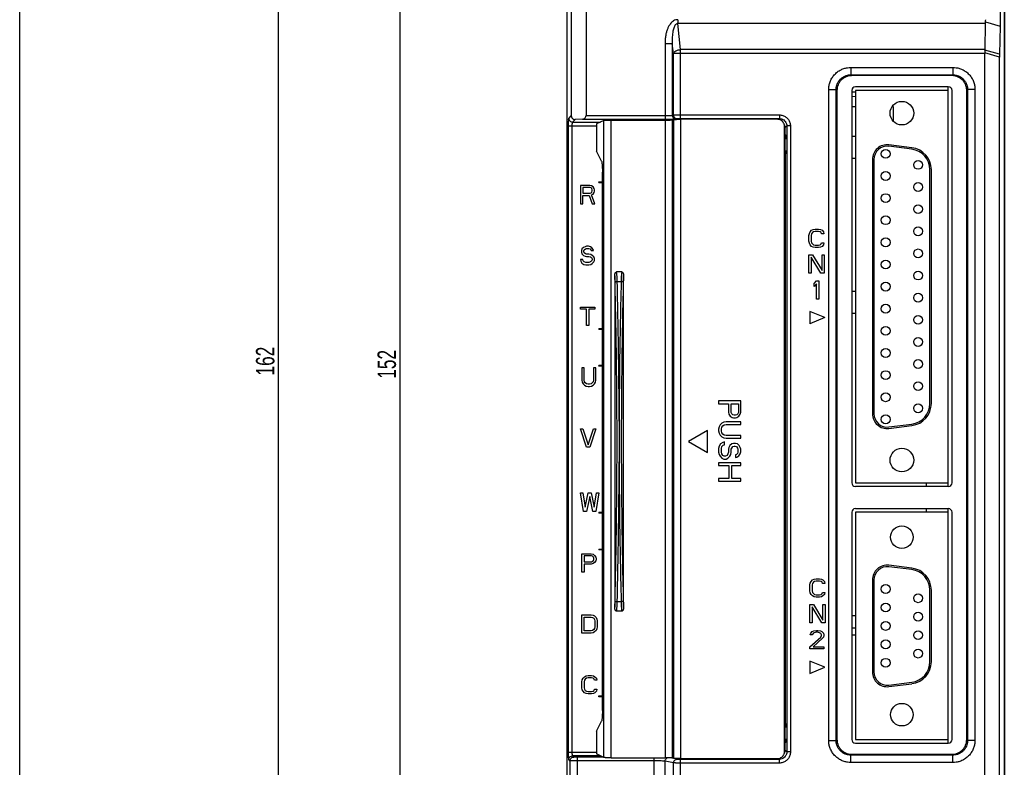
# Model space of a CAD drawing. Extents: x -1 to 1437, y 34 to 468.
# Tile 3 of 34: x -1 to 132, y 202 to 303. Entities that reach past the tile are written whole.
import ezdxf

# ---------------------------------------------------------------- set-up
doc = ezdxf.new("R2010")
doc.units = 0
doc.header["$LTSCALE"] = 23.1
doc.header["$MEASUREMENT"] = 0
doc.layers.get('0').update_dxf_attribs({"linetype": 'CONTINUOUS'})
doc.layers.add('DIM', color=5, linetype='CONTINUOUS', lineweight=0)
doc.styles.get("Standard").update_dxf_attribs({"font": 'txt', "width": 0.7})
doc.dimstyles.get("Standard").update_dxf_attribs({"dimtxt": 2.5, "dimasz": 1.5, "dimexe": 0.18, "dimexo": 0.0625, "dimgap": 0.09, "dimtad": 1, "dimdsep": 46, "dimtxsty": 'Standard', "dimblk": '_FILLED', "dimblk1": '_FILLED', "dimblk2": '_FILLED', "dimcen": 0.09, "dimadec": 0, "dimazin": 0, "dimtol": 1, "dimtp": 0.01, "dimtm": 0.01, "dimtfac": 1, "dimtofl": 0, "dimtmove": 0, "dimatfit": 3, "dimldrblk": '_FILLED', "dimfxl": 0, "dimtolj": 1, "dimarcsym": 0})

# ---------------------------------------------------------------- blocks, each defined once
blk = doc.blocks.new('_FILLED')
at = {"color": 0, "linetype": 'ByBlock'}
blk.add_solid([(0, 0), (-1, 0.2), (-1, -0.2)], dxfattribs=at)
blk = doc.blocks.new('*D1')
at = {"layer": 'DIM', "color": 0, "lineweight": -2}
for p, q in [((73.51, 337.99), (32.81, 337.99)), ((33.81, 334.99), (33.81, 178.99)), ((73.51, 175.99), (32.81, 175.99))]:
    blk.add_line(p, q, dxfattribs=at)
at = {"layer": 'DIM', "color": 0, "lineweight": -2, "xscale": 3, "yscale": 3, "zscale": 3}
for p, rotation in [((33.81, 337.99), 90), ((33.81, 175.99), 270)]:
    blk.add_blockref('_FILLED', p, dxfattribs=dict(at, rotation=rotation))
at = {"layer": 'DIM', "color": 0, "insert": (32.06, 256.99), "char_height": 2.5, "attachment_point": 5, "rotation": 90}
blk.add_mtext('\\A1;162', dxfattribs=at)
blk = doc.blocks.new('*D3')
at = {"layer": 'DIM', "color": 0, "lineweight": -2}
for p, q in [((80.77, 332.12), (49.3, 332.12)), ((50.3, 329.12), (50.3, 183.99)), ((77.01, 180.99), (49.3, 180.99))]:
    blk.add_line(p, q, dxfattribs=at)
at = {"layer": 'DIM', "color": 0, "lineweight": -2, "xscale": 3, "yscale": 3, "zscale": 3}
for p, rotation in [((50.3, 332.12), 90), ((50.3, 180.99), 270)]:
    blk.add_blockref('_FILLED', p, dxfattribs=dict(at, rotation=rotation))
at = {"layer": 'DIM', "color": 0, "insert": (48.55, 256.55), "char_height": 2.5, "attachment_point": 5, "rotation": 90}
blk.add_mtext('\\A1;152', dxfattribs=at)

msp = doc.modelspace()

# ---------------------------------------------------------------- linework, layer by layer
at = {"color": 7}
msp.add_line((-1.26, 35.06), (-1.26, 443.33), dxfattribs=at)
at = {"color": 7, "linetype": 'Continuous'}
for p, q in [((73.01, 177.49), (73.01, 336.49)), ((73.02, 191), (73.02, 336.47)), ((73.57, 335.93), (73.57, 290.23)), ((75.57, 335.9), (75.57, 290.28)), ((131.74, 335.93), (131.74, 302.41)), ((132.29, 336.47), (132.29, 177.5)), ((132.31, 336.49), (132.31, 177.49)), ((88.01, 303.27), (88.01, 302.74)), ((88.4, 299.23), (88.01, 302.74)), ((129.73, 302.74), (88.01, 302.74)), ((129.73, 302.74), (129.65, 299.23)), ((129.74, 302.99), (131.74, 302.41)), ((131.74, 302.41), (131.66, 298.58)), ((86.28, 300.06), (86.28, 289.79)), ((86.28, 300.06), (87.27, 300.06)), ((87.27, 300.06), (87.27, 290.33)), ((87.42, 298.7), (87.27, 300.06)), ((88.4, 289.87), (88.4, 299.23)), ((129.65, 299.23), (88.4, 299.23)), ((87.42, 290.36), (87.42, 298.7)), ((129.66, 298.7), (88.4, 298.7)), ((131.66, 298.58), (129.66, 299.14)), ((131.66, 298.21), (129.66, 298.77)), ((129.66, 178.17), (129.66, 298.7)), ((131.66, 178.14), (131.66, 298.21)), ((111.49, 296.81), (111.49, 295.81)), ((111.49, 296.81), (125.32, 296.81)), ((125.32, 296.81), (125.32, 295.81)), ((111.49, 295.81), (111.6, 295.69)), ((111.49, 295.81), (125.32, 295.81)), ((125.21, 295.69), (111.6, 295.69)), ((125.32, 295.81), (125.21, 295.69)), ((124.71, 294.19), (112.11, 294.19)), ((124.71, 239.99), (124.71, 294.19)), ((108.49, 205.57), (108.49, 293.81)), ((108.49, 293.81), (109.49, 293.81)), ((109.49, 205.57), (109.49, 293.81)), ((109.49, 293.81), (109.61, 293.69)), ((109.61, 293.69), (109.61, 205.69)), ((111.61, 293.69), (111.61, 240.49)), ((111.61, 293.49), (112.11, 293.49)), ((112.11, 292.84), (111.61, 292.85)), ((112.11, 293.69), (112.11, 240.49)), ((124.71, 293.69), (112.11, 293.69)), ((125.21, 240.49), (125.21, 293.69)), ((127.32, 293.81), (127.21, 293.69)), ((127.21, 205.69), (127.21, 293.69)), ((127.32, 293.81), (127.32, 205.57)), ((128.32, 293.81), (127.32, 293.81)), ((128.32, 293.81), (128.32, 205.57)), ((111.61, 291.49), (112.11, 291.49)), ((117.09, 291.49), (117.21, 291.49)), ((117.21, 291.49), (117.21, 289.55)), ((73.23, 289.9), (73.57, 290.23)), ((75.57, 290.28), (86.28, 290.28)), ((87.27, 290.33), (87.42, 290.36)), ((87.76, 289.83), (87.91, 289.86)), ((88.4, 290.37), (101.8, 290.37)), ((88.4, 289.87), (101.8, 289.87)), ((101.8, 289.87), (101.67, 289.75)), ((101.8, 290.37), (101.8, 289.87)), ((73.2, 203.97), (73.2, 288.9)), ((73.2, 288.9), (77, 288.9)), ((73.7, 203.97), (73.7, 288.9)), ((73.73, 289.4), (74.08, 289.75)), ((73.73, 289.4), (77.52, 289.4)), ((75.07, 289.79), (74.08, 289.75)), ((75.07, 289.79), (86.28, 289.79)), ((77.97, 289.62), (77, 289.14)), ((77, 289.14), (77, 285.47)), ((77.97, 203.25), (77.97, 289.62)), ((78.96, 203.21), (78.96, 289.66)), ((78.96, 289.66), (86.28, 289.66)), ((86.28, 289.66), (86.28, 203.21)), ((87.42, 289.74), (87.27, 289.7)), ((87.27, 289.7), (87.27, 203.17)), ((87.42, 289.74), (87.42, 203.13)), ((88.4, 289.77), (88.4, 203.1)), ((101.5, 289.77), (88.4, 289.77)), ((102.5, 204.1), (102.5, 288.77)), ((102.5, 288.77), (102.55, 288.66)), ((102.8, 288.87), (102.55, 288.62)), ((102.55, 288.66), (102.55, 287.17)), ((102.8, 288.87), (102.8, 204)), ((103.29, 288.87), (102.8, 288.87)), ((103.29, 288.87), (103.29, 204)), ((102.53, 287.17), (102.53, 285.46)), ((102.53, 287.17), (102.73, 287.17)), ((102.55, 287.73), (102.72, 287.64)), ((102.55, 287.49), (102.73, 287.49)), ((102.73, 287.17), (102.73, 287.34)), ((111.61, 287.49), (112.11, 287.49)), ((119.75, 285.72), (116.63, 286.11)), ((119.78, 285.92), (116.65, 286.31)), ((77.67, 284.1), (77, 285.47)), ((102.55, 285.46), (102.55, 207.42)), ((102.64, 207.88), (102.64, 285.09)), ((102.65, 285.39), (102.72, 285.43)), ((102.55, 284.49), (102.64, 284.49)), ((111.61, 284.49), (112.11, 284.49)), ((114.41, 284.32), (114.41, 249.85)), ((114.61, 284.32), (114.61, 249.85)), ((77.78, 209.64), (77.78, 282.62)), ((122.21, 251.24), (122.21, 282.94)), ((122.41, 251.24), (122.41, 282.94)), ((74.81, 280.81), (74.81, 278.31)), ((76.06, 280.81), (74.81, 280.81)), ((75.12, 280.54), (75.12, 279.74)), ((76.11, 280.54), (75.12, 280.54)), ((76.32, 280.75), (76.06, 280.81)), ((76.26, 280.49), (76.11, 280.54)), ((76.37, 280.38), (76.26, 280.49)), ((76.52, 280.6), (76.32, 280.75)), ((76.68, 280.38), (76.52, 280.6)), ((77.31, 281.19), (77.31, 281.29)), ((77.31, 281.29), (77.78, 281.29)), ((77.31, 281.19), (77.78, 281.19)), ((75.12, 279.74), (76.11, 279.74)), ((75.12, 278.31), (75.12, 279.42)), ((75.12, 279.42), (76, 279.42)), ((76, 279.42), (76.42, 278.31)), ((76.11, 279.74), (76.26, 279.8)), ((76.26, 279.8), (76.37, 279.9)), ((76.32, 279.53), (76.52, 279.64)), ((76.78, 278.31), (76.32, 279.53)), ((76.42, 280.22), (76.37, 280.38)), ((76.37, 279.9), (76.42, 280.06)), ((76.42, 280.06), (76.42, 280.22)), ((76.52, 279.64), (76.68, 279.85)), ((76.73, 280.22), (76.68, 280.38)), ((76.68, 279.85), (76.73, 280.01)), ((76.73, 280.01), (76.73, 280.22)), ((74.81, 278.31), (75.12, 278.31)), ((76.42, 278.31), (76.78, 278.31)), ((105.81, 274.04), (105.86, 274.3)), ((105.81, 273.24), (105.81, 274.04)), ((105.86, 274.3), (105.96, 274.52)), ((105.96, 274.52), (106.17, 274.73)), ((106.17, 274.25), (106.12, 274.04)), ((106.12, 274.04), (106.12, 273.24)), ((106.17, 274.73), (106.38, 274.83)), ((106.27, 274.41), (106.17, 274.25)), ((106.43, 274.52), (106.27, 274.41)), ((106.38, 274.83), (106.64, 274.89)), ((106.64, 274.57), (106.43, 274.52)), ((106.64, 274.89), (107.11, 274.89)), ((107.11, 274.57), (106.64, 274.57)), ((107.11, 274.89), (107.37, 274.83)), ((107.32, 274.52), (107.11, 274.57)), ((107.47, 274.41), (107.32, 274.52)), ((107.37, 274.83), (107.58, 274.73)), ((107.52, 274.25), (107.47, 274.41)), ((107.84, 274.25), (107.52, 274.25)), ((107.58, 274.73), (107.78, 274.52)), ((107.78, 274.52), (107.84, 274.25)), ((75.43, 272.5), (75.22, 272.4)), ((75.64, 272.56), (75.43, 272.5)), ((75.9, 272.56), (75.64, 272.56)), ((76.16, 272.5), (75.9, 272.56)), ((76.37, 272.35), (76.16, 272.5)), ((105.86, 272.97), (105.81, 273.24)), ((105.96, 272.76), (105.86, 272.97)), ((106.17, 272.55), (105.96, 272.76)), ((106.12, 273.24), (106.17, 273.03)), ((106.17, 273.03), (106.27, 272.87)), ((106.38, 272.44), (106.17, 272.55)), ((106.27, 272.87), (106.43, 272.76)), ((106.43, 272.76), (106.64, 272.71)), ((106.64, 272.71), (107.11, 272.71)), ((107.11, 272.71), (107.32, 272.76)), ((107.32, 272.76), (107.47, 272.87)), ((107.58, 272.55), (107.37, 272.44)), ((107.47, 272.87), (107.52, 273.03)), ((107.52, 273.03), (107.84, 273.03)), ((107.78, 272.76), (107.58, 272.55)), ((107.84, 273.03), (107.78, 272.76)), ((75.01, 272.19), (74.96, 271.97)), ((74.96, 271.97), (74.96, 271.76)), ((74.96, 271.76), (75.01, 271.55)), ((75.22, 272.4), (75.01, 272.19)), ((75.01, 271.55), (75.22, 271.33)), ((75.22, 271.33), (75.43, 271.23)), ((75.27, 271.92), (75.33, 272.08)), ((75.27, 271.81), (75.27, 271.92)), ((75.33, 271.65), (75.27, 271.81)), ((75.33, 272.08), (75.48, 272.19)), ((75.48, 271.55), (75.33, 271.65)), ((75.43, 271.23), (75.64, 271.17)), ((75.48, 272.19), (75.64, 272.24)), ((75.64, 271.49), (75.48, 271.55)), ((75.64, 272.24), (75.95, 272.24)), ((75.95, 271.49), (75.64, 271.49)), ((75.64, 271.17), (75.95, 271.17)), ((75.95, 272.24), (76.11, 272.19)), ((76.21, 271.44), (75.95, 271.49)), ((75.95, 271.17), (76.16, 271.12)), ((76.11, 272.19), (76.21, 272.08)), ((76.21, 272.08), (76.26, 271.97)), ((76.42, 271.33), (76.21, 271.44)), ((76.26, 271.97), (76.58, 271.97)), ((76.52, 272.13), (76.37, 272.35)), ((76.63, 271.12), (76.42, 271.33)), ((76.58, 271.97), (76.52, 272.13)), ((105.81, 268.89), (105.81, 271.39)), ((105.81, 271.39), (106.27, 271.39)), ((106.27, 271.39), (107.58, 269.26)), ((106.64, 272.39), (106.38, 272.44)), ((107.11, 272.39), (106.64, 272.39)), ((107.37, 272.44), (107.11, 272.39)), ((107.58, 269.26), (107.58, 271.39)), ((107.58, 271.39), (107.89, 271.39)), ((107.89, 271.39), (107.89, 268.89)), ((74.81, 270.75), (74.86, 270.54)), ((75.12, 270.75), (74.81, 270.75)), ((74.86, 270.54), (75.01, 270.27)), ((75.01, 270.27), (75.27, 270.11)), ((75.17, 270.59), (75.12, 270.75)), ((75.33, 270.43), (75.17, 270.59)), ((75.27, 270.11), (75.53, 270.06)), ((75.53, 270.38), (75.33, 270.43)), ((75.95, 270.38), (75.53, 270.38)), ((75.53, 270.06), (75.95, 270.06)), ((76.16, 270.43), (75.95, 270.38)), ((75.95, 270.06), (76.21, 270.11)), ((76.16, 271.12), (76.32, 271.02)), ((76.32, 270.54), (76.16, 270.43)), ((76.21, 270.11), (76.42, 270.22)), ((76.32, 271.02), (76.42, 270.86)), ((76.42, 270.7), (76.32, 270.54)), ((76.42, 270.86), (76.42, 270.7)), ((76.42, 270.22), (76.63, 270.43)), ((76.73, 270.91), (76.63, 271.12)), ((76.63, 270.43), (76.73, 270.64)), ((76.73, 270.64), (76.73, 270.91)), ((106.12, 271.07), (106.12, 268.89)), ((107.42, 268.89), (106.12, 271.07)), ((79.46, 268.53), (79.46, 223.65)), ((80.4, 269.09), (79.72, 269.09)), ((80.66, 223.65), (80.66, 268.53)), ((106.12, 268.89), (105.81, 268.89)), ((107.89, 268.89), (107.42, 268.89)), ((79.8, 267.78), (80.33, 267.78)), ((106.51, 267.52), (106.82, 267.89)), ((106.51, 267.09), (106.51, 267.52)), ((106.82, 267.46), (106.51, 267.09)), ((106.82, 267.89), (107.13, 267.89)), ((106.82, 265.39), (106.82, 267.46)), ((107.13, 267.89), (107.13, 265.39)), ((102.55, 266.49), (102.64, 266.49)), ((111.61, 266.49), (112.11, 266.49)), ((107.13, 265.39), (106.82, 265.39)), ((74.81, 264.04), (74.81, 264.31)), ((74.81, 264.31), (76.78, 264.31)), ((75.64, 264.04), (74.81, 264.04)), ((75.64, 261.81), (75.64, 264.04)), ((75.95, 264.04), (75.95, 261.81)), ((76.78, 264.04), (75.95, 264.04)), ((76.78, 264.31), (76.78, 264.04)), ((102.55, 263.49), (102.64, 263.49)), ((105.94, 263.72), (105.94, 262.06)), ((107.94, 262.89), (105.94, 263.72)), ((111.61, 263.49), (112.11, 263.49)), ((75.95, 261.81), (75.64, 261.81)), ((107.94, 262.89), (105.94, 262.06)), ((77.31, 261.39), (77.31, 261.29)), ((77.31, 261.39), (77.78, 261.39)), ((77.78, 261.29), (77.31, 261.29)), ((75.01, 256.06), (75.01, 254.41)), ((75.32, 256.06), (75.01, 256.06)), ((75.32, 254.41), (75.32, 256.06)), ((76.57, 256.06), (76.57, 254.41)), ((76.88, 256.06), (76.57, 256.06)), ((76.88, 254.41), (76.88, 256.06)), ((77.31, 256.29), (77.31, 256.39)), ((77.78, 256.39), (77.31, 256.39)), ((77.78, 256.29), (77.31, 256.29)), ((75.01, 254.41), (75.06, 254.14)), ((75.06, 254.14), (75.16, 253.93)), ((75.16, 253.93), (75.37, 253.72)), ((75.37, 254.2), (75.32, 254.41)), ((75.47, 254.04), (75.37, 254.2)), ((75.63, 253.93), (75.47, 254.04)), ((75.84, 253.88), (75.63, 253.93)), ((76.05, 253.88), (75.84, 253.88)), ((76.26, 253.93), (76.05, 253.88)), ((76.41, 254.04), (76.26, 253.93)), ((76.52, 254.2), (76.41, 254.04)), ((76.57, 254.41), (76.52, 254.2)), ((76.52, 253.72), (76.72, 253.93)), ((76.72, 253.93), (76.83, 254.14)), ((76.83, 254.14), (76.88, 254.41)), ((75.37, 253.72), (75.58, 253.61)), ((75.58, 253.61), (75.84, 253.56)), ((75.84, 253.56), (76.05, 253.56)), ((76.05, 253.56), (76.31, 253.61)), ((76.31, 253.61), (76.52, 253.72)), ((93.55, 251.59), (93.55, 251.21)), ((96.55, 251.59), (93.55, 251.59)), ((93.55, 251.21), (94.89, 251.21)), ((94.89, 251.21), (94.89, 250.09)), ((95.27, 250.03), (95.27, 251.21)), ((95.27, 251.21), (96.23, 251.21)), ((96.23, 251.21), (96.23, 250.03)), ((96.55, 250.09), (96.55, 251.59)), ((94.89, 250.09), (94.95, 249.78)), ((94.95, 249.78), (95.14, 249.53)), ((95.33, 249.84), (95.27, 250.03)), ((95.46, 249.71), (95.33, 249.84)), ((96.16, 249.84), (96.03, 249.71)), ((96.23, 250.03), (96.16, 249.84)), ((96.29, 249.53), (96.48, 249.78)), ((96.48, 249.78), (96.55, 250.09)), ((93.99, 248.59), (93.74, 248.34)), ((94.25, 248.71), (93.99, 248.59)), ((94.57, 248.78), (94.25, 248.71)), ((96.55, 248.78), (94.57, 248.78)), ((95.14, 249.53), (95.4, 249.34)), ((95.4, 249.34), (95.59, 249.28)), ((95.65, 249.65), (95.46, 249.71)), ((95.59, 249.28), (95.84, 249.28)), ((95.84, 249.65), (95.65, 249.65)), ((96.03, 249.71), (95.84, 249.65)), ((95.84, 249.28), (96.03, 249.34)), ((96.03, 249.34), (96.29, 249.53)), ((96.55, 248.4), (96.55, 248.78)), ((116.63, 248.07), (119.75, 248.46)), ((75.64, 245.31), (74.81, 247.81)), ((74.81, 247.81), (75.12, 247.81)), ((75.12, 247.81), (75.85, 245.63)), ((75.85, 245.63), (76.58, 247.81)), ((76.89, 247.81), (76.06, 245.31)), ((76.58, 247.81), (76.89, 247.81)), ((92.05, 247.59), (89.45, 246.09)), ((92.05, 244.59), (92.05, 247.59)), ((93.61, 248.09), (93.55, 247.78)), ((93.55, 247.78), (93.55, 247.53)), ((93.55, 247.53), (93.61, 247.21)), ((93.74, 248.34), (93.61, 248.09)), ((93.61, 247.21), (93.74, 246.96)), ((93.93, 247.78), (93.99, 248.03)), ((93.93, 247.53), (93.93, 247.78)), ((93.99, 247.28), (93.93, 247.53)), ((93.99, 248.03), (94.12, 248.21)), ((94.12, 247.09), (93.99, 247.28)), ((94.12, 248.21), (94.31, 248.34)), ((94.31, 248.34), (94.57, 248.4)), ((94.57, 248.4), (96.55, 248.4)), ((116.65, 247.87), (119.78, 248.26)), ((89.45, 246.09), (92.05, 244.59)), ((93.8, 245.78), (93.61, 245.46)), ((93.74, 246.96), (93.99, 246.71)), ((94.12, 245.96), (93.8, 245.78)), ((93.99, 246.71), (94.25, 246.59)), ((94.31, 246.96), (94.12, 247.09)), ((94.37, 246.03), (94.12, 245.96)), ((94.25, 246.59), (94.57, 246.53)), ((94.57, 246.9), (94.31, 246.96)), ((94.37, 245.65), (94.37, 246.03)), ((96.55, 246.9), (94.57, 246.9)), ((94.57, 246.53), (96.55, 246.53)), ((95.33, 245.78), (95.08, 245.53)), ((95.59, 245.84), (95.33, 245.78)), ((95.84, 245.84), (95.59, 245.84)), ((96.1, 245.78), (95.84, 245.84)), ((96.35, 245.53), (96.1, 245.78)), ((96.55, 246.53), (96.55, 246.9)), ((76.06, 245.31), (75.64, 245.31)), ((93.61, 245.46), (93.55, 245.15)), ((93.55, 245.15), (93.55, 244.65)), ((93.55, 244.65), (93.61, 244.34)), ((93.93, 245.15), (93.99, 245.4)), ((93.93, 244.65), (93.93, 245.15)), ((93.99, 244.4), (93.93, 244.65)), ((93.99, 245.4), (94.18, 245.59)), ((94.18, 245.59), (94.37, 245.65)), ((94.89, 244.65), (94.82, 244.4)), ((94.95, 245.28), (94.89, 245.03)), ((94.89, 245.03), (94.89, 244.65)), ((95.08, 245.53), (94.95, 245.28)), ((95.2, 244.34), (95.27, 244.65)), ((95.27, 245.03), (95.33, 245.21)), ((95.27, 244.65), (95.27, 245.03)), ((95.33, 245.21), (95.46, 245.4)), ((95.46, 245.4), (95.65, 245.46)), ((95.65, 245.46), (95.78, 245.46)), ((95.78, 245.46), (95.97, 245.4)), ((95.97, 245.4), (96.1, 245.21)), ((96.1, 244.46), (95.97, 244.34)), ((96.1, 245.21), (96.16, 245.03)), ((96.16, 244.65), (96.1, 244.46)), ((96.16, 245.03), (96.16, 244.65)), ((96.48, 245.28), (96.35, 245.53)), ((96.55, 245.03), (96.48, 245.28)), ((96.48, 244.4), (96.55, 244.71)), ((96.55, 244.71), (96.55, 245.03)), ((96.55, 243.21), (93.55, 243.21)), ((93.55, 243.21), (93.55, 242.84)), ((93.61, 244.34), (93.74, 244.09)), ((93.74, 244.09), (93.99, 243.84)), ((94.12, 244.21), (93.99, 244.4)), ((93.99, 243.84), (94.25, 243.71)), ((94.31, 244.09), (94.12, 244.21)), ((94.25, 243.71), (94.57, 243.71)), ((94.5, 244.09), (94.31, 244.09)), ((94.69, 244.21), (94.5, 244.09)), ((94.57, 243.71), (94.82, 243.84)), ((94.82, 244.4), (94.69, 244.21)), ((94.82, 243.84), (95.08, 244.09)), ((95.08, 244.09), (95.2, 244.34)), ((95.97, 244.34), (95.84, 244.28)), ((95.84, 244.28), (95.84, 243.9)), ((95.84, 243.9), (96.03, 243.96)), ((96.03, 243.96), (96.29, 244.15)), ((96.29, 244.15), (96.48, 244.4)), ((96.55, 242.84), (96.55, 243.21)), ((93.55, 242.84), (94.95, 242.84)), ((94.95, 242.84), (94.95, 241.09)), ((95.33, 242.84), (96.55, 242.84)), ((95.33, 241.09), (95.33, 242.84)), ((94.95, 241.09), (93.55, 241.09)), ((93.55, 241.09), (93.55, 240.71)), ((93.55, 240.71), (96.55, 240.71)), ((96.55, 241.09), (95.33, 241.09)), ((96.55, 240.71), (96.55, 241.09)), ((112.11, 240.49), (124.71, 240.49)), ((121.71, 240.49), (121.71, 239.99)), ((75.22, 236.61), (74.81, 239.11)), ((74.81, 239.11), (75.12, 239.11)), ((75.12, 239.11), (75.43, 237.19)), ((75.43, 237.19), (75.85, 239.11)), ((75.85, 239.11), (76.26, 239.11)), ((76.26, 239.11), (76.68, 237.19)), ((76.68, 237.19), (76.99, 239.11)), ((77.31, 239.11), (76.89, 236.61)), ((76.99, 239.11), (77.31, 239.11)), ((124.71, 239.99), (112.11, 239.99)), ((76.06, 238.63), (75.64, 236.61)), ((76.47, 236.61), (76.06, 238.63)), ((75.64, 236.61), (75.22, 236.61)), ((76.89, 236.61), (76.47, 236.61)), ((77.31, 236.49), (77.31, 236.39)), ((77.31, 236.49), (77.78, 236.49)), ((111.61, 236.49), (111.61, 205.69)), ((112.11, 236.99), (124.71, 236.99)), ((124.71, 236.49), (112.11, 236.49)), ((112.11, 236.49), (112.11, 205.69)), ((121.71, 236.99), (121.71, 236.49)), ((124.71, 205.19), (124.71, 236.99)), ((125.21, 205.69), (125.21, 236.49)), ((77.78, 236.39), (77.31, 236.39)), ((77.31, 231.49), (77.31, 231.39)), ((77.31, 231.49), (77.78, 231.49)), ((77.78, 231.39), (77.31, 231.39)), ((75.01, 228.36), (75.01, 230.86)), ((75.01, 230.86), (76.26, 230.86)), ((75.32, 230.59), (75.32, 229.79)), ((76.31, 230.59), (75.32, 230.59)), ((75.32, 229.79), (76.31, 229.79)), ((76.26, 230.86), (76.52, 230.8)), ((76.46, 230.54), (76.31, 230.59)), ((76.31, 229.79), (76.46, 229.85)), ((76.57, 230.43), (76.46, 230.54)), ((76.46, 229.85), (76.57, 229.95)), ((76.52, 230.8), (76.72, 230.65)), ((76.62, 230.27), (76.57, 230.43)), ((76.57, 229.95), (76.62, 230.11)), ((76.62, 230.11), (76.62, 230.27)), ((76.72, 230.65), (76.88, 230.43)), ((76.88, 229.9), (76.72, 229.69)), ((76.88, 230.43), (76.93, 230.27)), ((76.93, 230.06), (76.88, 229.9)), ((76.93, 230.27), (76.93, 230.06)), ((75.32, 229.47), (75.32, 228.36)), ((76.26, 229.47), (75.32, 229.47)), ((76.52, 229.53), (76.26, 229.47)), ((76.72, 229.69), (76.52, 229.53)), ((119.75, 228.72), (116.63, 229.11)), ((119.78, 228.92), (116.65, 229.31)), ((75.32, 228.36), (75.01, 228.36)), ((105.99, 226.9), (106.1, 227.12)), ((106.1, 227.12), (106.3, 227.33)), ((106.3, 227.33), (106.51, 227.43)), ((106.56, 227.12), (106.41, 227.01)), ((106.51, 227.43), (106.77, 227.49)), ((106.77, 227.17), (106.56, 227.12)), ((106.77, 227.49), (107.24, 227.49)), ((107.24, 227.17), (106.77, 227.17)), ((107.24, 227.49), (107.5, 227.43)), ((107.45, 227.12), (107.24, 227.17)), ((107.61, 227.01), (107.45, 227.12)), ((107.5, 227.43), (107.71, 227.33)), ((107.71, 227.33), (107.92, 227.12)), ((107.92, 227.12), (107.97, 226.85)), ((114.41, 227.32), (114.41, 214.85)), ((114.61, 227.32), (114.61, 214.85)), ((105.94, 226.64), (105.99, 226.9)), ((105.94, 225.84), (105.94, 226.64)), ((105.99, 225.57), (105.94, 225.84)), ((106.3, 226.85), (106.25, 226.64)), ((106.25, 226.64), (106.25, 225.84)), ((106.25, 225.84), (106.3, 225.63)), ((106.41, 227.01), (106.3, 226.85)), ((107.66, 226.85), (107.61, 227.01)), ((107.97, 226.85), (107.66, 226.85)), ((122.21, 216.24), (122.21, 225.94)), ((122.41, 216.24), (122.41, 225.94)), ((79.8, 224.4), (80.33, 224.4)), ((106.1, 225.36), (105.99, 225.57)), ((106.3, 225.15), (106.1, 225.36)), ((106.3, 225.63), (106.41, 225.47)), ((106.51, 225.04), (106.3, 225.15)), ((106.41, 225.47), (106.56, 225.36)), ((106.77, 224.99), (106.51, 225.04)), ((106.56, 225.36), (106.77, 225.31)), ((106.77, 225.31), (107.24, 225.31)), ((107.24, 224.99), (106.77, 224.99)), ((107.24, 225.31), (107.45, 225.36)), ((107.5, 225.04), (107.24, 224.99)), ((107.45, 225.36), (107.61, 225.47)), ((107.71, 225.15), (107.5, 225.04)), ((107.61, 225.47), (107.66, 225.63)), ((107.66, 225.63), (107.97, 225.63)), ((107.92, 225.36), (107.71, 225.15)), ((107.97, 225.63), (107.92, 225.36)), ((80.4, 223.09), (79.72, 223.09)), ((105.94, 223.99), (106.41, 223.99)), ((105.94, 221.49), (105.94, 223.99)), ((107.55, 221.49), (106.25, 223.67)), ((106.25, 223.67), (106.25, 221.49)), ((106.41, 223.99), (107.71, 221.86)), ((107.71, 223.99), (108.02, 223.99)), ((107.71, 221.86), (107.71, 223.99)), ((108.02, 223.99), (108.02, 221.49)), ((75.01, 222.61), (76.26, 222.61)), ((75.01, 220.11), (75.01, 222.61)), ((75.32, 222.29), (76.26, 222.29)), ((75.32, 220.43), (75.32, 222.29)), ((76.26, 222.61), (76.52, 222.55)), ((76.26, 222.29), (76.46, 222.24)), ((76.46, 222.24), (76.62, 222.13)), ((76.52, 222.55), (76.72, 222.45)), ((76.62, 222.13), (76.72, 221.97)), ((76.72, 222.45), (76.93, 222.24)), ((76.72, 221.97), (76.78, 221.76)), ((76.78, 221.76), (76.78, 220.96)), ((76.93, 222.24), (77.04, 222.02)), ((77.04, 222.02), (77.09, 221.76)), ((77.09, 221.76), (77.09, 220.96)), ((102.55, 222.49), (102.64, 222.49)), ((111.61, 222.49), (112.11, 222.49)), ((76.26, 220.43), (75.32, 220.43)), ((76.46, 220.48), (76.26, 220.43)), ((76.62, 220.59), (76.46, 220.48)), ((76.72, 220.75), (76.62, 220.59)), ((76.78, 220.96), (76.72, 220.75)), ((76.93, 220.48), (76.72, 220.27)), ((77.04, 220.69), (76.93, 220.48)), ((77.09, 220.96), (77.04, 220.69)), ((102.55, 220.75), (102.64, 220.75)), ((106.25, 221.49), (105.94, 221.49)), ((106.25, 220.33), (106.46, 220.43)), ((106.46, 220.43), (106.82, 220.49)), ((106.82, 220.49), (107.03, 220.49)), ((107.03, 220.49), (107.35, 220.43)), ((107.35, 220.43), (107.55, 220.33)), ((108.02, 221.49), (107.55, 221.49)), ((111.61, 220.83), (112.11, 220.83)), ((76.26, 220.11), (75.01, 220.11)), ((76.52, 220.16), (76.26, 220.11)), ((76.72, 220.27), (76.52, 220.16)), ((102.64, 219.93), (102.55, 219.93)), ((105.94, 218.25), (107.4, 219.58)), ((105.99, 219.9), (106.04, 220.12)), ((106.25, 219.9), (105.99, 219.9)), ((106.04, 220.12), (106.25, 220.33)), ((106.36, 220.06), (106.25, 219.9)), ((106.51, 220.17), (106.36, 220.06)), ((107.66, 219.42), (106.36, 218.25)), ((106.77, 220.22), (106.51, 220.17)), ((106.98, 220.22), (106.77, 220.22)), ((107.24, 220.17), (106.98, 220.22)), ((107.4, 220.06), (107.24, 220.17)), ((107.5, 219.9), (107.4, 220.06)), ((107.4, 219.58), (107.5, 219.8)), ((107.5, 219.8), (107.5, 219.9)), ((107.55, 220.33), (107.76, 220.12)), ((107.76, 219.58), (107.66, 219.42)), ((107.76, 220.12), (107.81, 219.9)), ((107.81, 219.8), (107.76, 219.58)), ((107.81, 219.9), (107.81, 219.8)), ((112.11, 219.84), (111.61, 219.85)), ((105.94, 217.99), (105.94, 218.25)), ((107.81, 217.99), (105.94, 217.99)), ((106.36, 218.25), (107.81, 218.25)), ((107.81, 218.25), (107.81, 217.99)), ((107.94, 215.49), (105.94, 216.32)), ((105.94, 216.32), (105.94, 214.66)), ((105.94, 214.66), (107.94, 215.49)), ((75.01, 213.51), (75.06, 213.77)), ((75.06, 213.77), (75.16, 213.99)), ((75.16, 213.99), (75.37, 214.2)), ((75.37, 213.72), (75.32, 213.51)), ((75.37, 214.2), (75.58, 214.3)), ((75.47, 213.88), (75.37, 213.72)), ((75.63, 213.99), (75.47, 213.88)), ((75.58, 214.3), (75.84, 214.36)), ((75.84, 214.04), (75.63, 213.99)), ((75.84, 214.36), (76.31, 214.36)), ((76.31, 214.04), (75.84, 214.04)), ((76.31, 214.36), (76.57, 214.3)), ((76.52, 213.99), (76.31, 214.04)), ((76.67, 213.88), (76.52, 213.99)), ((76.57, 214.3), (76.78, 214.2)), ((76.72, 213.72), (76.67, 213.88)), ((77.04, 213.72), (76.72, 213.72)), ((76.78, 214.2), (76.98, 213.99)), ((76.98, 213.99), (77.04, 213.72)), ((75.01, 212.71), (75.01, 213.51)), ((75.06, 212.44), (75.01, 212.71)), ((75.16, 212.23), (75.06, 212.44)), ((75.32, 213.51), (75.32, 212.71)), ((75.32, 212.71), (75.37, 212.5)), ((75.37, 212.5), (75.47, 212.34)), ((76.67, 212.34), (76.72, 212.5)), ((76.72, 212.5), (77.04, 212.5)), ((77.04, 212.5), (76.98, 212.23)), ((116.63, 213.07), (119.75, 213.46)), ((116.65, 212.87), (119.78, 213.26)), ((75.37, 212.02), (75.16, 212.23)), ((75.58, 211.91), (75.37, 212.02)), ((75.47, 212.34), (75.63, 212.23)), ((75.84, 211.86), (75.58, 211.91)), ((75.63, 212.23), (75.84, 212.18)), ((75.84, 212.18), (76.31, 212.18)), ((76.31, 211.86), (75.84, 211.86)), ((76.31, 212.18), (76.52, 212.23)), ((76.57, 211.91), (76.31, 211.86)), ((76.52, 212.23), (76.67, 212.34)), ((76.78, 212.02), (76.57, 211.91)), ((76.98, 212.23), (76.78, 212.02)), ((77.31, 211.59), (77.78, 211.59)), ((77.31, 211.49), (77.31, 211.59)), ((77.78, 211.49), (77.31, 211.49)), ((77, 206.8), (77.67, 208.16)), ((102.53, 207.42), (102.53, 205.7)), ((102.72, 207.55), (102.65, 207.58)), ((77, 206.8), (77, 203.73)), ((102.73, 205.7), (102.53, 205.7)), ((102.55, 205.7), (102.55, 204.21)), ((102.73, 205.64), (102.73, 205.7)), ((102.72, 205.34), (102.55, 205.25)), ((108.49, 205.57), (109.49, 205.57)), ((109.49, 205.57), (109.61, 205.69)), ((112.11, 205.69), (124.71, 205.69)), ((112.11, 205.19), (124.71, 205.19)), ((127.32, 205.57), (127.21, 205.69)), ((128.32, 205.57), (127.32, 205.57)), ((73.2, 203.97), (77, 203.97)), ((73.89, 203.31), (73.73, 203.47)), ((77.52, 203.47), (73.73, 203.47)), ((77.87, 203.3), (74.39, 203.3)), ((74.39, 190.18), (74.39, 203.3)), ((77.97, 203.25), (77, 203.73)), ((78.96, 203.21), (86.28, 203.21)), ((84.8, 190.18), (84.8, 203.21)), ((87.91, 203.01), (86.99, 203.19)), ((87.42, 203.13), (87.27, 203.17)), ((88.4, 203.1), (101.5, 203.1)), ((101.8, 203), (101.67, 203.12)), ((102.5, 204.1), (102.55, 204.21)), ((102.8, 204), (102.55, 204.25)), ((103.29, 204), (102.8, 204)), ((111.49, 203.57), (111.6, 203.69)), ((125.32, 203.57), (111.49, 203.57)), ((111.49, 202.57), (111.49, 203.57)), ((111.6, 203.69), (125.21, 203.69)), ((125.32, 203.57), (125.21, 203.69)), ((125.32, 202.57), (125.32, 203.57)), ((73.39, 202.81), (73.23, 202.97)), ((73.39, 202.81), (73.39, 191.18)), ((84.8, 202.8), (74.39, 202.8)), ((87.42, 202.51), (86.28, 202.74)), ((86.28, 191.22), (86.28, 202.74)), ((87.42, 191.33), (87.42, 202.51)), ((101.8, 203), (88.4, 203)), ((88.4, 190.33), (88.4, 203)), ((101.8, 202.5), (88.4, 202.5)), ((101.8, 202.5), (101.8, 203)), ((125.32, 202.57), (111.49, 202.57))]:
    msp.add_line(p, q, dxfattribs=at)
for centre, radius in [((118.41, 290.6), 1.6), ((116.21, 285.09), 0.6), ((120.61, 283.59), 0.6), ((116.21, 282.09), 0.6), ((120.61, 280.59), 0.6), ((116.21, 279.09), 0.6), ((120.61, 277.59), 0.6), ((116.21, 276.09), 0.6), ((120.61, 274.59), 0.6), ((116.21, 273.09), 0.6), ((120.61, 271.59), 0.6), ((116.21, 270.09), 0.6), ((120.61, 268.59), 0.6), ((116.21, 267.09), 0.6), ((120.61, 265.59), 0.6), ((116.21, 264.09), 0.6), ((120.61, 262.59), 0.6), ((116.21, 261.09), 0.6), ((120.61, 259.59), 0.6), ((116.21, 258.09), 0.6), ((120.61, 256.59), 0.6), ((116.21, 255.09), 0.6), ((120.61, 253.59), 0.6), ((116.21, 252.09), 0.6), ((120.61, 250.59), 0.6), ((116.21, 249.09), 0.6), ((118.41, 243.57), 1.6), ((118.41, 233.12), 1.53), ((116.21, 226.09), 0.6), ((120.61, 224.84), 0.6), ((116.21, 223.59), 0.6), ((120.61, 222.34), 0.6), ((116.21, 221.09), 0.6), ((120.61, 219.84), 0.6), ((116.21, 218.59), 0.6), ((120.61, 217.34), 0.6), ((116.21, 216.09), 0.6), ((118.41, 209.06), 1.53)]:
    msp.add_circle(centre, radius, dxfattribs=at)
for centre, radius, start, end in [((112.11, 293.69), 0.5, 90, 180), ((124.71, 293.69), 0.5, 0, 90), ((116.41, 284.32), 2, 82.875, 180), ((116.41, 284.32), 1.8, 82.875, 180), ((119.41, 282.94), 3, 0, 82.875), ((119.41, 282.94), 2.8, 0, 82.875), ((119.41, 251.24), 2.8, 277.125, 0), ((119.41, 251.24), 3, 277.125, 0), ((116.41, 249.85), 2, 180, 277.125), ((116.41, 249.85), 1.8, 180, 277.125), ((112.11, 240.49), 0.5, 180, 270), ((124.71, 240.49), 0.5, 270, 0), ((112.11, 236.49), 0.5, 90, 180), ((124.71, 236.49), 0.5, 0, 90), ((116.41, 227.32), 2, 82.875, 180), ((116.41, 227.32), 1.8, 82.875, 180), ((119.41, 225.94), 2.8, 0, 82.875), ((119.41, 225.94), 3, 0, 82.875), ((119.41, 216.24), 2.8, 277.125, 0), ((119.41, 216.24), 3, 277.125, 0), ((116.41, 214.85), 2, 180, 277.125), ((116.41, 214.85), 1.8, 180, 277.125), ((112.11, 205.69), 0.5, 180, 270), ((124.71, 205.69), 0.5, 270, 0)]:
    msp.add_arc(centre, radius, start, end, dxfattribs=at)
for points, start_tangent, end_tangent in [([(88.01, 303.27), (87.73, 303.24), (87.45, 303.12), (87.2, 302.92), (86.97, 302.66), (86.77, 302.35), (86.61, 301.99), (86.47, 301.58), (86.37, 301.12), (86.31, 300.61), (86.28, 300.06)], (-0.999999, -0.00173), (0.000004, -1)), ([(129.75, 303.27), (129.73, 303.13), (129.7, 302.98)], (0, -1), (-0.30363, -0.95279)), ([(88.01, 302.74), (87.87, 302.72), (87.74, 302.63), (87.62, 302.48), (87.51, 302.26), (87.42, 302), (87.35, 301.7), (87.3, 301.35), (87.27, 300.96), (87.26, 300.53), (87.27, 300.06)], (-0.996964, 0.077861), (0.045811, -0.99895)), ([(129.7, 302.98), (129.72, 302.98), (129.74, 302.99)], (0.963722, -0.266908), (0.963722, -0.266908)), ([(129.7, 302.98), (129.72, 302.86), (129.73, 302.74)], (0.25023, -0.968186), (-0.02182, -0.999762)), ([(87.42, 298.7), (87.53, 298.89), (87.75, 299.05), (88.05, 299.17), (88.4, 299.23)], (0.263915, 0.964546), (0.996875, 0.079)), ([(129.66, 299.14), (129.65, 299.17), (129.65, 299.2), (129.65, 299.23)], (-0.09976, 0.995011), (0.02182, 0.999762)), ([(88.4, 298.7), (88.27, 298.7), (88.12, 298.7), (87.98, 298.7), (87.85, 298.7), (87.73, 298.7), (87.63, 298.7), (87.53, 298.7), (87.46, 298.7), (87.42, 298.7)], (-1, 0), (-1, 0)), ([(129.66, 299.14), (129.66, 299.02), (129.67, 298.9), (129.66, 298.77)], (0.09976, -0.995011), (-0.069162, -0.997605)), ([(129.66, 298.77), (129.66, 298.75), (129.66, 298.72), (129.66, 298.7)], (-0.069162, -0.997605), (0, -1)), ([(131.66, 298.58), (131.66, 298.41), (131.66, 298.21)], (-0.02182, -0.999762), (0, -1)), ([(108.49, 293.81), (108.52, 294.24), (108.63, 294.71), (108.83, 295.21), (109.15, 295.68), (109.55, 296.1), (110.03, 296.43), (110.54, 296.65), (111.03, 296.77), (111.49, 296.81)], (0.000024, 1), (1, 0)), ([(125.32, 296.81), (125.76, 296.77), (126.23, 296.67), (126.72, 296.46), (127.2, 296.15), (127.62, 295.74), (127.95, 295.27), (128.17, 294.76), (128.29, 294.26), (128.32, 293.81)], (1, -0.000024), (0, -1)), ([(109.49, 293.81), (109.51, 294.1), (109.58, 294.41), (109.72, 294.74), (109.93, 295.06), (110.2, 295.34), (110.51, 295.55), (110.85, 295.7), (111.18, 295.78), (111.49, 295.81)], (-0.000329, 1), (1, -0.000342)), ([(111.6, 295.69), (111.1, 295.62), (110.66, 295.45), (110.31, 295.21), (110.01, 294.9), (109.79, 294.53), (109.65, 294.12), (109.61, 293.69)], (-1, 0), (0, -1)), ([(127.21, 293.69), (127.14, 294.2), (126.97, 294.63), (126.73, 294.99), (126.42, 295.28), (126.05, 295.5), (125.63, 295.64), (125.21, 295.69)], (0, 1), (-1, 0)), ([(125.32, 295.81), (125.61, 295.79), (125.93, 295.71), (126.26, 295.58), (126.58, 295.37), (126.85, 295.1), (127.07, 294.78), (127.22, 294.44), (127.3, 294.11), (127.32, 293.81)], (1, 0.000329), (-0.000342, -1)), ([(73.2, 288.9), (73.2, 289.05), (73.2, 289.21), (73.2, 289.37), (73.21, 289.51), (73.21, 289.64), (73.21, 289.75), (73.22, 289.83), (73.23, 289.88), (73.23, 289.9)], (0.000011, 1), (0.706687, 0.707526)), ([(73.23, 289.9), (73.3, 289.65), (73.48, 289.47), (73.73, 289.4)], (0.001218, -0.999999), (0.999999, -0.001218)), ([(73.57, 290.23), (73.59, 290.08), (73.66, 289.95), (73.77, 289.84), (73.92, 289.77), (74.08, 289.75)], (0, -1), (0.999432, 0.033703)), ([(75.07, 289.79), (75.23, 289.82), (75.36, 289.89), (75.47, 289.99), (75.54, 290.13), (75.57, 290.28)], (0.999432, 0.033703), (0, 1)), ([(86.28, 290.28), (86.55, 290.29), (86.81, 290.29), (87.03, 290.3), (87.19, 290.31), (87.27, 290.33)], (1, 0.000004), (0.958659, 0.284556)), ([(87.27, 290.33), (87.33, 290.08), (87.51, 289.9)], (0.005972, -0.999982), (0.862729, -0.505666)), ([(87.42, 290.36), (87.46, 290.36), (87.53, 290.36), (87.63, 290.37), (87.76, 290.37), (87.91, 290.37), (88.08, 290.37), (88.24, 290.37), (88.4, 290.37)], (0.995143, 0.09844), (1, -0.000001)), ([(87.42, 290.36), (87.48, 290.11), (87.66, 289.93)], (0.005972, -0.999982), (0.862729, -0.505666)), ([(87.51, 289.9), (87.76, 289.83)], (0.862729, -0.505666), (0.999981, -0.00615)), ([(87.66, 289.93), (87.91, 289.86)], (0.862729, -0.505666), (0.999981, -0.00615)), ([(87.91, 289.86), (87.93, 289.86), (87.96, 289.86), (88.02, 289.87), (88.08, 289.87), (88.16, 289.87), (88.24, 289.87), (88.32, 289.87), (88.4, 289.87)], (0.98095, 0.194261), (1, -0.000001)), ([(101.8, 290.37), (102.26, 290.3), (102.68, 290.08), (103.01, 289.75), (103.22, 289.34), (103.29, 288.87)], (1, 0.000528), (0.000069, -1)), ([(101.8, 289.87), (102.11, 289.82), (102.39, 289.68), (102.6, 289.46)], (1, 0.000896), (0.588058, -0.808819)), ([(73.7, 288.9), (73.7, 288.98), (73.7, 289.06), (73.7, 289.13), (73.71, 289.21), (73.71, 289.27), (73.71, 289.32), (73.72, 289.36), (73.73, 289.4)], (0.000002, 1), (0.894424, 0.447219)), ([(77.97, 289.62), (78, 289.63), (78.06, 289.64), (78.16, 289.65), (78.29, 289.65), (78.43, 289.66), (78.6, 289.66), (78.78, 289.66), (78.96, 289.66)], (0.894768, 0.446531), (1, 0)), ([(86.28, 289.79), (86.68, 289.79), (87.07, 289.79)], (1, 0.000026), (0.999784, 0.020784)), ([(86.28, 289.66), (86.46, 289.66), (86.62, 289.67), (86.78, 289.67), (86.93, 289.67), (87.05, 289.68), (87.15, 289.69), (87.22, 289.69), (87.27, 289.7)], (1, 0), (0.970685, 0.240355)), ([(87.07, 289.79), (87.4, 289.8)], (0.999784, 0.020784), (0.99913, 0.041693)), ([(87.4, 289.8), (87.64, 289.82)], (0.99913, 0.041693), (0.997991, 0.063351)), ([(87.42, 289.74), (87.46, 289.74), (87.54, 289.75), (87.64, 289.76), (87.76, 289.76), (87.9, 289.77), (88.06, 289.77), (88.23, 289.77), (88.4, 289.77)], (0.970685, 0.240355), (1, 0)), ([(87.64, 289.82), (87.76, 289.83)], (0.997991, 0.063351), (0.980933, 0.194349)), ([(102.43, 289.14), (102.37, 289.27), (102.21, 289.48), (102, 289.64), (101.76, 289.74), (101.5, 289.77)], (-0.370979, 0.928641), (-1, 0)), ([(102.5, 288.77), (102.47, 289.03), (102.43, 289.14)], (0, 1), (-0.370979, 0.928641)), ([(102.47, 289.03), (102.51, 288.92), (102.55, 288.66)], (0.370979, -0.928641), (0, -1)), ([(102.6, 289.46), (102.75, 289.18), (102.8, 288.87)], (0.588058, -0.808819), (-0.000568, -1)), ([(102.72, 287.64), (102.73, 287.62), (102.73, 287.55), (102.73, 287.45), (102.73, 287.34)], (0.894482, -0.447105), (0, -1)), ([(102.55, 285.46), (102.53, 285.46)], (-0.999912, 0.013271), (-0.707107, -0.707107)), ([(102.56, 285.46), (102.55, 285.46)], (-0.993685, 0.112206), (-0.999912, 0.013271)), ([(102.73, 285.47), (102.67, 285.46), (102.56, 285.46)], (-0.999686, -0.025045), (-0.993685, 0.112206)), ([(102.65, 285.39), (102.64, 285.37)], (-0.894482, -0.447105), (0.11914, -0.992877)), ([(102.64, 285.37), (102.64, 285.3), (102.64, 285.21)], (0.11914, -0.992877), (0.00443, -0.99999)), ([(102.64, 285.21), (102.64, 285.09)], (0.00443, -0.99999), (0, -1)), ([(102.72, 285.47), (102.73, 285.45), (102.72, 285.43)], (0.047864, -0.998854), (-0.894482, -0.447105)), ([(77.67, 284.1), (77.7, 284), (77.73, 283.83), (77.75, 283.59), (77.77, 283.3), (77.78, 282.97), (77.78, 282.62)], (0.444469, -0.895794), (0, -1)), ([(79.46, 268.53), (79.47, 268.65), (79.48, 268.76), (79.5, 268.86), (79.54, 268.95), (79.59, 269.02), (79.65, 269.07), (79.72, 269.09)], (-0.000004, 1), (1, -0.000025)), ([(79.5, 267.74), (79.49, 268.14), (79.46, 268.53)], (-0.025088, 0.999685), (-0.074261, 0.997239)), ([(79.8, 267.78), (79.78, 268.23), (79.76, 268.67), (79.72, 269.09)], (-0.022941, 0.999737), (-0.096413, 0.995341)), ([(80.4, 269.09), (80.37, 268.67), (80.34, 268.23), (80.33, 267.78)], (-0.096413, -0.995341), (-0.022941, -0.999737)), ([(80.4, 269.09), (80.47, 269.07), (80.54, 269.02), (80.58, 268.95), (80.62, 268.86), (80.64, 268.76), (80.66, 268.65), (80.66, 268.53)], (1, 0.000025), (-0.000004, -1)), ([(80.66, 268.53), (80.64, 268.14), (80.62, 267.74)], (-0.074261, -0.997239), (-0.025088, -0.999685)), ([(79.5, 267.74), (79.55, 267.75), (79.66, 267.77), (79.8, 267.78)], (0.768865, 0.639411), (0.999698, 0.024575)), ([(79.5, 224.44), (79.67, 233.06), (79.76, 241.74), (79.76, 250.44), (79.67, 259.12), (79.5, 267.74)], (0.025073, 0.999686), (-0.025073, 0.999686)), ([(80.06, 248.86), (80.02, 255.19), (79.93, 261.5), (79.8, 267.78)], (-0.003165, 0.999995), (-0.025024, 0.999687)), ([(80.33, 267.78), (80.19, 261.5), (80.1, 255.19), (80.06, 248.86)], (-0.025024, -0.999687), (-0.003165, -0.999995)), ([(80.62, 267.74), (80.57, 267.75), (80.46, 267.77), (80.33, 267.78)], (-0.768815, 0.639471), (-0.999698, 0.024576)), ([(80.62, 267.74), (80.45, 259.12), (80.36, 250.44), (80.36, 241.74), (80.45, 233.06), (80.62, 224.44)], (-0.025073, -0.999686), (0.025073, -0.999686)), ([(80.06, 248.86), (80.06, 247.01), (80.06, 245.16), (80.06, 243.32)], (0.000006, -1), (-0.000006, -1)), ([(79.8, 224.4), (79.93, 230.67), (80.02, 236.98), (80.06, 243.32)], (0.025024, 0.999687), (0.003165, 0.999995)), ([(80.06, 243.32), (80.1, 236.98), (80.19, 230.67), (80.33, 224.4)], (0.003165, -0.999995), (0.025024, -0.999687)), ([(79.46, 223.65), (79.49, 224.04), (79.5, 224.44)], (0.074265, 0.997239), (0.025085, 0.999685)), ([(79.5, 224.44), (79.55, 224.42), (79.66, 224.41), (79.8, 224.4)], (0.768815, -0.639471), (0.999698, -0.024576)), ([(79.72, 223.09), (79.76, 223.5), (79.78, 223.94), (79.8, 224.4)], (0.096409, 0.995342), (0.022938, 0.999737)), ([(80.62, 224.44), (80.57, 224.42), (80.46, 224.41), (80.33, 224.4)], (-0.768891, -0.63938), (-0.999698, -0.024575)), ([(80.33, 224.4), (80.34, 223.94), (80.37, 223.5), (80.4, 223.09)], (0.022938, -0.999737), (0.096409, -0.995342)), ([(80.62, 224.44), (80.64, 224.04), (80.66, 223.65)], (0.025085, -0.999685), (0.074265, -0.997239)), ([(79.72, 223.09), (79.65, 223.1), (79.59, 223.15), (79.54, 223.23), (79.5, 223.32), (79.48, 223.41), (79.47, 223.53), (79.46, 223.65)], (-1, -0.000024), (0.000003, 1)), ([(80.66, 223.65), (80.66, 223.53), (80.64, 223.42), (80.62, 223.32), (80.58, 223.23), (80.54, 223.15), (80.47, 223.1), (80.4, 223.09)], (0.000003, -1), (-1, 0.000024)), ([(77.78, 209.64), (77.78, 209.3), (77.77, 208.97), (77.75, 208.68), (77.73, 208.44), (77.7, 208.26), (77.67, 208.16)], (0, -1), (-0.444469, -0.895794)), ([(102.53, 207.42), (102.56, 207.41)], (0.707107, -0.707107), (0.993685, 0.112206)), ([(102.56, 207.41), (102.67, 207.41), (102.73, 207.4)], (0.993685, 0.112206), (0.999757, -0.022065)), ([(102.64, 207.88), (102.64, 207.77), (102.64, 207.67), (102.64, 207.61), (102.65, 207.58)], (0, -1), (0.894482, -0.447105)), ([(102.72, 207.55), (102.73, 207.52), (102.73, 207.46), (102.73, 207.41)], (0.894482, -0.447105), (0.006091, -0.999981)), ([(102.73, 205.64), (102.73, 205.52), (102.73, 205.43), (102.73, 205.36), (102.72, 205.34)], (0, -1), (-0.894482, -0.447105)), ([(111.49, 202.57), (111.05, 202.6), (110.58, 202.71), (110.09, 202.92), (109.61, 203.23), (109.19, 203.64), (108.87, 204.11), (108.64, 204.62), (108.52, 205.11), (108.49, 205.57)], (-1, 0.000024), (0, 1)), ([(111.49, 203.57), (111.2, 203.59), (110.88, 203.66), (110.55, 203.8), (110.24, 204.01), (109.96, 204.28), (109.74, 204.6), (109.59, 204.93), (109.51, 205.26), (109.49, 205.57)], (-1, -0.000329), (0.000342, 1)), ([(109.61, 205.69), (109.67, 205.18), (109.84, 204.75), (110.09, 204.39), (110.39, 204.1), (110.76, 203.87), (111.18, 203.73), (111.6, 203.69)], (0, -1), (1, 0)), ([(125.21, 203.69), (125.71, 203.75), (126.15, 203.92), (126.51, 204.17), (126.8, 204.48), (127.02, 204.85), (127.16, 205.26), (127.21, 205.69)], (1, 0), (0, 1)), ([(128.32, 205.57), (128.29, 205.14), (128.18, 204.67), (127.98, 204.17), (127.66, 203.69), (127.26, 203.28), (126.78, 202.95), (126.28, 202.72), (125.78, 202.6), (125.32, 202.57)], (-0.000024, -1), (-1, 0)), ([(127.32, 205.57), (127.3, 205.28), (127.23, 204.97), (127.09, 204.64), (126.89, 204.32), (126.61, 204.04), (126.3, 203.82), (125.96, 203.67), (125.63, 203.59), (125.32, 203.57)], (0.000329, -1), (-1, 0.000342)), ([(73.23, 202.97), (73.23, 202.99), (73.22, 203.04), (73.22, 203.11), (73.21, 203.22), (73.21, 203.35), (73.2, 203.49), (73.2, 203.65), (73.2, 203.81), (73.2, 203.97)], (-0.706954, 0.70726), (-0.000005, 1)), ([(73.23, 202.97), (73.3, 203.22), (73.48, 203.4), (73.73, 203.47)], (0.001218, 0.999999), (0.999999, 0.001218)), ([(73.39, 202.81), (73.46, 203.06), (73.64, 203.25), (73.89, 203.31)], (0.001218, 0.999999), (0.999999, 0.001218)), ([(73.73, 203.47), (73.72, 203.5), (73.71, 203.54), (73.71, 203.59), (73.71, 203.66), (73.7, 203.73), (73.7, 203.81), (73.7, 203.89), (73.7, 203.97)], (-0.8945, 0.447069), (-0.000001, 1)), ([(74.39, 203.3), (74.31, 203.3), (74.23, 203.3), (74.15, 203.3), (74.08, 203.3), (74.01, 203.3), (73.96, 203.3), (73.92, 203.31), (73.89, 203.31)], (-1, 0.000001), (-0.706971, 0.707243)), ([(78.96, 203.21), (78.78, 203.21), (78.6, 203.21), (78.43, 203.21), (78.29, 203.22), (78.16, 203.23), (78.06, 203.23), (78, 203.24), (77.97, 203.25)], (-1, 0), (-0.894768, 0.446531)), ([(87.27, 203.17), (87.22, 203.18), (87.15, 203.19), (87.05, 203.19), (86.93, 203.2), (86.78, 203.2), (86.62, 203.2), (86.46, 203.21), (86.28, 203.21)], (-0.970685, 0.240355), (-1, 0)), ([(86.28, 202.74), (86.35, 202.99), (86.53, 203.17)], (0.005972, 0.999982), (0.862714, 0.505692)), ([(88.4, 203.1), (88.23, 203.1), (88.06, 203.1), (87.9, 203.1), (87.76, 203.11), (87.64, 203.11), (87.54, 203.12), (87.46, 203.13), (87.42, 203.13)], (-1, 0), (-0.970685, 0.240355)), ([(101.5, 203.1), (101.76, 203.13), (102, 203.23), (102.21, 203.39), (102.37, 203.6), (102.43, 203.73)], (1, 0), (0.371007, 0.92863)), ([(103.29, 204), (103.22, 203.53), (103.01, 203.11), (102.68, 202.78), (102.26, 202.57), (101.8, 202.5)], (0.000528, -1), (-1, -0.000069)), ([(102.6, 203.41), (102.38, 203.19), (102.11, 203.05), (101.8, 203)], (-0.589505, -0.807765), (-1, 0.000568)), ([(102.43, 203.73), (102.47, 203.84), (102.5, 204.1)], (0.371007, 0.92863), (0, 1)), ([(102.55, 204.21), (102.51, 203.95), (102.47, 203.84)], (0, -1), (-0.371007, -0.92863)), ([(102.8, 204), (102.75, 203.69), (102.6, 203.41)], (0.000896, -1), (-0.589505, -0.807765)), ([(74.39, 202.8), (74.24, 202.8), (74.08, 202.8), (73.91, 202.8), (73.76, 202.8), (73.63, 202.8), (73.53, 202.8), (73.45, 202.81), (73.41, 202.81), (73.39, 202.81)], (-1, 0.000002), (-0.894478, 0.447113)), ([(86.28, 202.74), (86.15, 202.76), (85.92, 202.77), (85.6, 202.79), (85.21, 202.79), (84.8, 202.8)], (-0.966786, 0.255589), (-1, -0.00001)), ([(87.42, 202.51), (87.48, 202.76), (87.66, 202.94)], (0.005972, 0.999982), (0.862729, 0.505666)), ([(88.4, 202.5), (88.24, 202.5), (88.08, 202.5), (87.92, 202.5), (87.76, 202.5), (87.63, 202.51), (87.53, 202.51), (87.46, 202.51), (87.42, 202.51)], (-1, -0.000001), (-0.995141, 0.098463)), ([(87.66, 202.94), (87.91, 203.01)], (0.862729, 0.505666), (0.999981, 0.00615)), ([(88.4, 203), (88.32, 203), (88.24, 203), (88.16, 203), (88.08, 203), (88.02, 203), (87.96, 203.01), (87.93, 203.01), (87.91, 203.01)], (-1, -0.000001), (-0.980947, 0.194274))]:
    msp.add_spline(points, degree=3, dxfattribs=dict(at, start_tangent=start_tangent, end_tangent=end_tangent))

# ---------------------------------------------------------------- dimensions: what is measured, and where the dimension line sits
at = {"layer": 'DIM', "color": 7}
for base, p1, p2, text, picture, middle in [((33.81, 175.99), (74.51, 337.99), (74.51, 175.99), '162', '*D1', (32.06, 256.99)), ((50.3, 180.99), (81.77, 332.12), (78.01, 180.99), '152', '*D3', (48.55, 256.55))]:
    dim = msp.add_linear_dim(base=base, p1=p1, p2=p2, angle=90, text=text, dimstyle='Standard', override={"dimasz": 3, "dimexe": 1, "dimexo": 1, "dimgap": 0.5, "dimdec": 1, "dimzin": 0, "dimcen": 3, "dimtol": 0, "dimtdec": 1, "dimtmove": 1, "dimtzin": 0}, dxfattribs=at)
    dim.commit()
    dim.dimension.update_dxf_attribs({"geometry": picture, "text_midpoint": middle})

doc.saveas('drawing.dxf')
